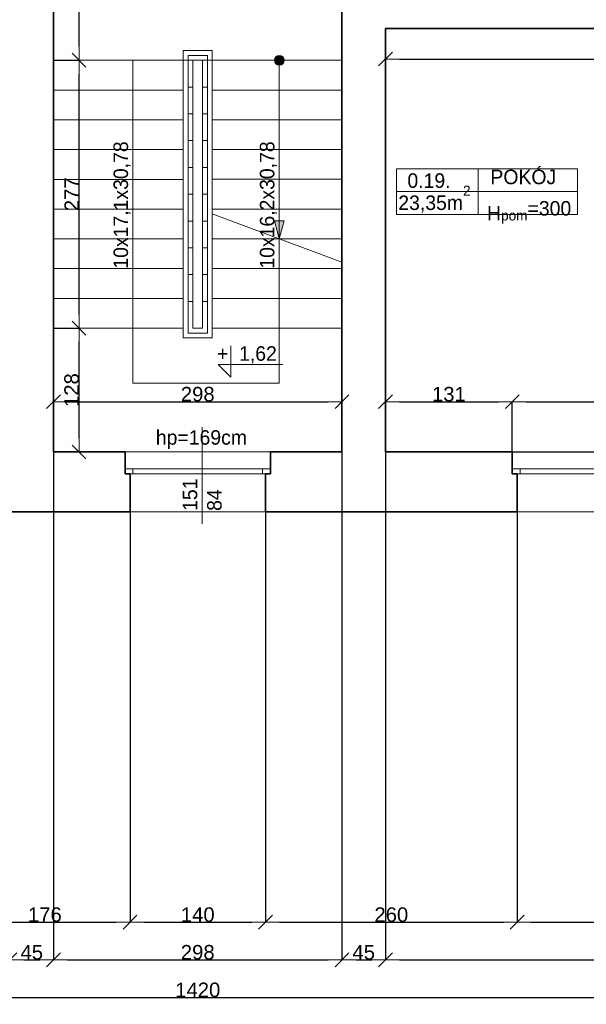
# Model space of a CAD drawing. Header units: metres. Extents: x 7506757 to 756746378, y 5735207 to 582114514.
# Tile 38 of 256: x 7540613 to 7546468, y 5817563 to 5827744. Entities that reach past the tile are written whole.
import ezdxf

# ---------------------------------------------------------------- set-up
doc = ezdxf.new("R2010")
doc.units = ezdxf.units.M
doc.header["$MEASUREMENT"] = 0
doc.header["$PDMODE"] = 2
doc.layers.get('0').update_dxf_attribs({"color": 250, "linetype": 'CONTINUOUS', "lineweight": 100, "plot": 0})
doc.layers.get('Defpoints').update_dxf_attribs({"linetype": 'CONTINUOUS'})
for name, color, linetype, lineweight in [('2D - Ogolne46', 7, 'CONTINUOUS', 18), ('M_OCIANA1', 7, 'CONTINUOUS', 13), ('M_OCIANA6', 5, 'CONTINUOUS', 35), ('M_OPISY141', 7, 'CONTINUOUS', 0), ('m_umeblowanie1', 7, 'CONTINUOUS', 13), ('opis1', 7, 'CONTINUOUS', 13)]:
    doc.layers.add(name, color=color, linetype=linetype, lineweight=lineweight)
doc.layers.add('M_OCIANA', color=7, linetype='CONTINUOUS')
doc.layers.add('PWYMIAR', color=7, linetype='CONTINUOUS')
doc.styles.add('GENERATED_STYLE_1', font='arial.ttf')
doc.styles.add('GENERATED_STYLE_2', font='txt')
doc.styles.add('GENERATED_STYLE_5', font='txt')
doc.dimstyles.new('GENERATED_STYLE__1', dxfattribs={"dimtxt": 150, "dimasz": 142.5, "dimexe": 0.18, "dimexo": 0, "dimgap": 0.09, "dimtad": 1, "dimdec": 0, "dimlfac": 0.1, "dimzin": 0, "dimdsep": 46, "dimtxsty": 'GENERATED_STYLE_1', "dimblk": 'ARROWHEAD_6', "dimblk1": 'ARROWHEAD_6', "dimblk2": 'ARROWHEAD_6', "dimcen": 0.09, "dimclrd": 251, "dimclre": 251, "dimclrt": 7, "dimazin": 0, "dimtfac": 1, "dimtdec": 4, "dimtmove": 0, "dimatfit": 3, "dimfxl": 0, "dimtolj": 1, "dimtzin": 0, "dimarcsym": 0})
doc.dimstyles.new('GENERATED_STYLE__2', dxfattribs={"dimtxt": 150, "dimasz": 142.5, "dimexe": 0.18, "dimexo": 0, "dimgap": 0.09, "dimtad": 1, "dimtih": 1, "dimtoh": 1, "dimdec": 0, "dimlfac": 0.1, "dimzin": 0, "dimdsep": 46, "dimtxsty": 'GENERATED_STYLE_1', "dimblk": 'ARROWHEAD_6', "dimblk1": 'ARROWHEAD_6', "dimblk2": 'ARROWHEAD_6', "dimcen": 0.09, "dimclrd": 251, "dimclre": 251, "dimclrt": 7, "dimazin": 0, "dimtfac": 1, "dimtdec": 4, "dimtmove": 0, "dimatfit": 3, "dimfxl": 0, "dimtolj": 1, "dimtzin": 0, "dimarcsym": 0})
doc.dimstyles.new('GENERATED_STYLE__3', dxfattribs={"dimtxt": 150, "dimasz": 142.5, "dimexe": 0.18, "dimexo": 0, "dimgap": 0.09, "dimtad": 1, "dimdec": 0, "dimlfac": 0.1, "dimzin": 0, "dimdsep": 46, "dimtxsty": 'GENERATED_STYLE_1', "dimblk": 'ARROWHEAD_6', "dimblk1": 'ARROWHEAD_6', "dimblk2": 'ARROWHEAD_6', "dimcen": 0.09, "dimclrd": 251, "dimclre": 251, "dimclrt": 7, "dimazin": 0, "dimtfac": 1, "dimtdec": 4, "dimtmove": 2, "dimatfit": 3, "dimfxl": 0, "dimtolj": 1, "dimtzin": 0, "dimarcsym": 0})

# ---------------------------------------------------------------- blocks, each defined once
blk = doc.blocks.new('Linia_44', base_point=(602167, 276345))
at = {"layer": 'M_OCIANA1', "linetype": 'Continuous'}
blk.add_hatch(color=256, dxfattribs=at).paths.add_polyline_path([(602167, 274499), (602117, 274685), (602217, 274685)], flags=0)
for p, q in [((602167, 276345), (602167, 274685)), ((602167, 274499), (602117, 274685)), ((602117, 274685), (602217, 274685)), ((602167, 274499), (602217, 274685))]:
    blk.add_line(p, q, dxfattribs=at)
blk = doc.blocks.new('Polilinia_5', base_point=(602167, 276345))
at = {"layer": 'M_OCIANA1', "linetype": 'Continuous'}
blk.add_hatch(color=256, dxfattribs=at).paths.add_polyline_path([(602217, 276345), (602213, 276365), (602202, 276381), (602186, 276392), (602167, 276395), (602148, 276392), (602132, 276381), (602121, 276365), (602117, 276345), (602121, 276326), (602132, 276310), (602148, 276299), (602167, 276295), (602186, 276299), (602202, 276310), (602213, 276326)], flags=0)
at = {"layer": 'M_OCIANA1', "linetype": 'Continuous', "flags": 128}
blk.add_lwpolyline([(602167, 276295), (602167, 273005), (600655, 273005), (600655, 276345)], dxfattribs=at)
at = {"layer": 'M_OCIANA1', "linetype": 'Continuous'}
blk.add_circle((602167, 276345), 50, dxfattribs=at)
blk = doc.blocks.new('ARROWHEAD_6')
at = {"color": 0, "linetype": 'Continuous', "lineweight": 0}
for p, q in [((0, 0), (-1, 0)), ((-0.5, -0.5), (0.5, 0.5))]:
    blk.add_line(p, q, dxfattribs=at)
blk = doc.blocks.new('*D4388')
at = {"layer": 'Defpoints', "color": 0, "linetype": 'Continuous', "transparency": 16777216}
for p in [(7543943, 5823794), (7540963, 5823274), (7543943, 5823274)]:
    blk.add_point(p, dxfattribs=at)
at = {"layer": 'PWYMIAR', "color": 251, "linetype": 'Continuous', "lineweight": -2, "transparency": 16777216}
for p, q in [((7540963, 5823274), (7540963, 5823794)), ((7541106, 5823794), (7543801, 5823794)), ((7543943, 5823274), (7543943, 5823794))]:
    blk.add_line(p, q, dxfattribs=at)
at = {"layer": 'PWYMIAR', "color": 251, "linetype": 'Continuous', "lineweight": -2, "transparency": 16777216, "xscale": 142.5, "yscale": 142.5, "zscale": 142.5, "rotation": 180}
blk.add_blockref('ARROWHEAD_6', (7540963, 5823794), dxfattribs=at)
at = {"layer": 'PWYMIAR', "color": 251, "linetype": 'Continuous', "lineweight": -2, "transparency": 16777216, "xscale": 142.5, "yscale": 142.5, "zscale": 142.5}
blk.add_blockref('ARROWHEAD_6', (7543943, 5823794), dxfattribs=at)
at = {"layer": 'PWYMIAR', "color": 7, "linetype": 'Continuous', "lineweight": 13, "transparency": 16777216, "insert": (7542453, 5823871), "char_height": 150, "attachment_point": 5, "style": 'GENERATED_STYLE_1'}
blk.add_mtext('\\A1;298', dxfattribs=at)
blk = doc.blocks.new('*D4423')
at = {"layer": 'Defpoints', "color": 0, "linetype": 'Continuous', "transparency": 16777216}
for p in [(7545703, 5823794), (7544393, 5823274), (7545703, 5823275)]:
    blk.add_point(p, dxfattribs=at)
at = {"layer": 'PWYMIAR', "color": 251, "linetype": 'Continuous', "lineweight": -2, "transparency": 16777216}
for p, q in [((7544393, 5823274), (7544393, 5823794)), ((7544536, 5823794), (7545561, 5823794)), ((7545703, 5823275), (7545703, 5823794))]:
    blk.add_line(p, q, dxfattribs=at)
at = {"layer": 'PWYMIAR', "color": 251, "linetype": 'Continuous', "lineweight": -2, "transparency": 16777216, "xscale": 142.5, "yscale": 142.5, "zscale": 142.5, "rotation": 180}
blk.add_blockref('ARROWHEAD_6', (7544393, 5823794), dxfattribs=at)
at = {"layer": 'PWYMIAR', "color": 251, "linetype": 'Continuous', "lineweight": -2, "transparency": 16777216, "xscale": 142.5, "yscale": 142.5, "zscale": 142.5}
blk.add_blockref('ARROWHEAD_6', (7545703, 5823794), dxfattribs=at)
at = {"layer": 'PWYMIAR', "color": 7, "linetype": 'Continuous', "lineweight": 13, "transparency": 16777216, "insert": (7545048, 5823871), "char_height": 150, "attachment_point": 5, "style": 'GENERATED_STYLE_1'}
blk.add_mtext('\\A1;131', dxfattribs=at)
blk = doc.blocks.new('*D4424')
at = {"layer": 'Defpoints', "color": 0, "linetype": 'Continuous', "transparency": 16777216}
for p in [(7548263, 5823794), (7545703, 5823275), (7548263, 5823274)]:
    blk.add_point(p, dxfattribs=at)
at = {"layer": 'PWYMIAR', "color": 251, "linetype": 'Continuous', "lineweight": -2, "transparency": 16777216}
for p, q in [((7545703, 5823275), (7545703, 5823794)), ((7545846, 5823794), (7548121, 5823794)), ((7548263, 5823274), (7548263, 5823794))]:
    blk.add_line(p, q, dxfattribs=at)
at = {"layer": 'PWYMIAR', "color": 251, "linetype": 'Continuous', "lineweight": -2, "transparency": 16777216, "xscale": 142.5, "yscale": 142.5, "zscale": 142.5, "rotation": 180}
blk.add_blockref('ARROWHEAD_6', (7545703, 5823794), dxfattribs=at)
at = {"layer": 'PWYMIAR', "color": 251, "linetype": 'Continuous', "lineweight": -2, "transparency": 16777216, "xscale": 142.5, "yscale": 142.5, "zscale": 142.5}
blk.add_blockref('ARROWHEAD_6', (7548263, 5823794), dxfattribs=at)
at = {"layer": 'PWYMIAR', "color": 7, "linetype": 'Continuous', "lineweight": 13, "transparency": 16777216, "insert": (7546983, 5823871), "char_height": 150, "attachment_point": 5, "style": 'GENERATED_STYLE_1'}
blk.add_mtext('\\A1;256', dxfattribs=at)
blk = doc.blocks.new('*D4471')
at = {"layer": 'Defpoints', "color": 0, "linetype": 'Continuous', "transparency": 16777216}
for p in [(7544393, 5827654), (7549234, 5827654), (7544393, 5823274)]:
    blk.add_point(p, dxfattribs=at)
at = {"layer": 'PWYMIAR', "color": 251, "linetype": 'Continuous', "lineweight": -2, "transparency": 16777216}
for p, q in [((7544393, 5827654), (7549234, 5827654)), ((7549234, 5823417), (7549234, 5827512)), ((7544393, 5823274), (7549234, 5823274))]:
    blk.add_line(p, q, dxfattribs=at)
at = {"layer": 'PWYMIAR', "color": 251, "linetype": 'Continuous', "lineweight": -2, "transparency": 16777216, "xscale": 142.5, "yscale": 142.5, "zscale": 142.5}
for p, rotation in [((7549234, 5827654), 90), ((7549234, 5823274), 270)]:
    blk.add_blockref('ARROWHEAD_6', p, dxfattribs=dict(at, rotation=rotation))
at = {"layer": 'PWYMIAR', "color": 7, "linetype": 'Continuous', "lineweight": 13, "transparency": 16777216, "insert": (7549158, 5825464), "char_height": 150, "attachment_point": 5, "rotation": 90, "style": 'GENERATED_STYLE_1'}
blk.add_mtext('\\A1;438', dxfattribs=at)
blk = doc.blocks.new('*D4472')
at = {"layer": 'Defpoints', "color": 0, "linetype": 'Continuous', "transparency": 16777216}
for p in [(7544393, 5827654), (7549723, 5827654), (7549723, 5827337)]:
    blk.add_point(p, dxfattribs=at)
at = {"layer": 'PWYMIAR', "color": 251, "linetype": 'Continuous', "lineweight": -2, "transparency": 16777216}
for p, q in [((7544393, 5827654), (7544393, 5827336)), ((7549723, 5827654), (7549723, 5827336)), ((7544536, 5827337), (7549581, 5827337))]:
    blk.add_line(p, q, dxfattribs=at)
at = {"layer": 'PWYMIAR', "color": 251, "linetype": 'Continuous', "lineweight": -2, "transparency": 16777216, "xscale": 142.5, "yscale": 142.5, "zscale": 142.5, "rotation": 180}
blk.add_blockref('ARROWHEAD_6', (7544393, 5827337), dxfattribs=at)
at = {"layer": 'PWYMIAR', "color": 251, "linetype": 'Continuous', "lineweight": -2, "transparency": 16777216, "xscale": 142.5, "yscale": 142.5, "zscale": 142.5}
blk.add_blockref('ARROWHEAD_6', (7549723, 5827337), dxfattribs=at)
at = {"layer": 'PWYMIAR', "color": 7, "linetype": 'Continuous', "lineweight": 13, "transparency": 16777216, "insert": (7547058, 5827413), "char_height": 150, "attachment_point": 5, "style": 'GENERATED_STYLE_1'}
blk.add_mtext('\\A1;533', dxfattribs=at)
blk = doc.blocks.new('*D4503')
at = {"layer": 'Defpoints', "color": 0, "linetype": 'Continuous', "transparency": 16777216}
for p in [(7540963, 5824554), (7541227, 5824554), (7540963, 5823274)]:
    blk.add_point(p, dxfattribs=at)
at = {"layer": 'PWYMIAR', "color": 251, "linetype": 'Continuous', "lineweight": -2, "transparency": 16777216}
for p, q in [((7540963, 5824554), (7541227, 5824554)), ((7541227, 5823417), (7541227, 5824412)), ((7540963, 5823274), (7541227, 5823274))]:
    blk.add_line(p, q, dxfattribs=at)
at = {"layer": 'PWYMIAR', "color": 251, "linetype": 'Continuous', "lineweight": -2, "transparency": 16777216, "xscale": 142.5, "yscale": 142.5, "zscale": 142.5}
for p, rotation in [((7541227, 5824554), 90), ((7541227, 5823274), 270)]:
    blk.add_blockref('ARROWHEAD_6', p, dxfattribs=dict(at, rotation=rotation))
at = {"layer": 'PWYMIAR', "color": 7, "linetype": 'Continuous', "lineweight": 13, "transparency": 16777216, "insert": (7541150, 5823914), "char_height": 150, "attachment_point": 5, "rotation": 90, "style": 'GENERATED_STYLE_1'}
blk.add_mtext('\\A1;128', dxfattribs=at)
blk = doc.blocks.new('*D4504')
at = {"layer": 'Defpoints', "color": 0, "linetype": 'Continuous', "transparency": 16777216}
for p in [(7540963, 5827325), (7541227, 5827325), (7540963, 5824554)]:
    blk.add_point(p, dxfattribs=at)
at = {"layer": 'PWYMIAR', "color": 251, "linetype": 'Continuous', "lineweight": -2, "transparency": 16777216}
for p, q in [((7540963, 5827325), (7541227, 5827325)), ((7541227, 5824697), (7541227, 5827182)), ((7540963, 5824554), (7541227, 5824554))]:
    blk.add_line(p, q, dxfattribs=at)
at = {"layer": 'PWYMIAR', "color": 251, "linetype": 'Continuous', "lineweight": -2, "transparency": 16777216, "xscale": 142.5, "yscale": 142.5, "zscale": 142.5}
for p, rotation in [((7541227, 5827325), 90), ((7541227, 5824554), 270)]:
    blk.add_blockref('ARROWHEAD_6', p, dxfattribs=dict(at, rotation=rotation))
at = {"layer": 'PWYMIAR', "color": 7, "linetype": 'Continuous', "lineweight": 13, "transparency": 16777216, "insert": (7541151, 5825939), "char_height": 150, "attachment_point": 5, "rotation": 90, "style": 'GENERATED_STYLE_1'}
blk.add_mtext('\\A1;277', dxfattribs=at)
blk = doc.blocks.new('*D4505')
at = {"layer": 'Defpoints', "color": 0, "linetype": 'Continuous', "transparency": 16777216}
for p in [(7541227, 5830105), (7541553, 5830105), (7540963, 5827325)]:
    blk.add_point(p, dxfattribs=at)
at = {"layer": 'PWYMIAR', "color": 251, "linetype": 'Continuous', "lineweight": -2, "transparency": 16777216}
for p, q in [((7541553, 5830105), (7541226, 5830105)), ((7541227, 5827467), (7541227, 5829962)), ((7540963, 5827325), (7541227, 5827325))]:
    blk.add_line(p, q, dxfattribs=at)
at = {"layer": 'PWYMIAR', "color": 251, "linetype": 'Continuous', "lineweight": -2, "transparency": 16777216, "xscale": 142.5, "yscale": 142.5, "zscale": 142.5}
for p, rotation in [((7541227, 5830105), 90), ((7541227, 5827325), 270)]:
    blk.add_blockref('ARROWHEAD_6', p, dxfattribs=dict(at, rotation=rotation))
at = {"layer": 'PWYMIAR', "color": 7, "linetype": 'Continuous', "lineweight": 13, "transparency": 16777216, "insert": (7541150, 5828715), "char_height": 150, "attachment_point": 5, "rotation": 90, "style": 'GENERATED_STYLE_1'}
blk.add_mtext('\\A1;278', dxfattribs=at)
blk = doc.blocks.new('*D4533')
at = {"layer": 'Defpoints', "color": 0, "linetype": 'Continuous', "transparency": 16777216}
for p in [(7539993, 5822654), (7541753, 5822654), (7541753, 5818412)]:
    blk.add_point(p, dxfattribs=at)
at = {"layer": 'PWYMIAR', "color": 251, "linetype": 'Continuous', "lineweight": -2, "transparency": 16777216}
for p, q in [((7539993, 5822654), (7539993, 5818412)), ((7541753, 5822654), (7541753, 5818412)), ((7540136, 5818412), (7541611, 5818412))]:
    blk.add_line(p, q, dxfattribs=at)
at = {"layer": 'PWYMIAR', "color": 251, "linetype": 'Continuous', "lineweight": -2, "transparency": 16777216, "xscale": 142.5, "yscale": 142.5, "zscale": 142.5, "rotation": 180}
blk.add_blockref('ARROWHEAD_6', (7539993, 5818412), dxfattribs=at)
at = {"layer": 'PWYMIAR', "color": 251, "linetype": 'Continuous', "lineweight": -2, "transparency": 16777216, "xscale": 142.5, "yscale": 142.5, "zscale": 142.5}
blk.add_blockref('ARROWHEAD_6', (7541753, 5818412), dxfattribs=at)
at = {"layer": 'PWYMIAR', "color": 7, "linetype": 'Continuous', "lineweight": 13, "transparency": 16777216, "insert": (7540873, 5818489), "char_height": 150, "attachment_point": 5, "style": 'GENERATED_STYLE_1'}
blk.add_mtext('\\A1;176', dxfattribs=at)
blk = doc.blocks.new('*D4534')
at = {"layer": 'Defpoints', "color": 0, "linetype": 'Continuous', "transparency": 16777216}
for p in [(7541753, 5822654), (7543153, 5822654), (7543153, 5818412)]:
    blk.add_point(p, dxfattribs=at)
at = {"layer": 'PWYMIAR', "color": 251, "linetype": 'Continuous', "lineweight": -2, "transparency": 16777216}
for p, q in [((7541753, 5822654), (7541753, 5818412)), ((7543153, 5822654), (7543153, 5818412)), ((7541896, 5818412), (7543011, 5818412))]:
    blk.add_line(p, q, dxfattribs=at)
at = {"layer": 'PWYMIAR', "color": 251, "linetype": 'Continuous', "lineweight": -2, "transparency": 16777216, "xscale": 142.5, "yscale": 142.5, "zscale": 142.5, "rotation": 180}
blk.add_blockref('ARROWHEAD_6', (7541753, 5818412), dxfattribs=at)
at = {"layer": 'PWYMIAR', "color": 251, "linetype": 'Continuous', "lineweight": -2, "transparency": 16777216, "xscale": 142.5, "yscale": 142.5, "zscale": 142.5}
blk.add_blockref('ARROWHEAD_6', (7543153, 5818412), dxfattribs=at)
at = {"layer": 'PWYMIAR', "color": 7, "linetype": 'Continuous', "lineweight": 13, "transparency": 16777216, "insert": (7542453, 5818489), "char_height": 150, "attachment_point": 5, "style": 'GENERATED_STYLE_1'}
blk.add_mtext('\\A1;140', dxfattribs=at)
blk = doc.blocks.new('*D4535')
at = {"layer": 'Defpoints', "color": 0, "linetype": 'Continuous', "transparency": 16777216}
for p in [(7543153, 5822654), (7545753, 5822654), (7545753, 5818412)]:
    blk.add_point(p, dxfattribs=at)
at = {"layer": 'PWYMIAR', "color": 251, "linetype": 'Continuous', "lineweight": -2, "transparency": 16777216}
for p, q in [((7543153, 5822654), (7543153, 5818412)), ((7545753, 5822654), (7545753, 5818412)), ((7543296, 5818412), (7545611, 5818412))]:
    blk.add_line(p, q, dxfattribs=at)
at = {"layer": 'PWYMIAR', "color": 251, "linetype": 'Continuous', "lineweight": -2, "transparency": 16777216, "xscale": 142.5, "yscale": 142.5, "zscale": 142.5, "rotation": 180}
blk.add_blockref('ARROWHEAD_6', (7543153, 5818412), dxfattribs=at)
at = {"layer": 'PWYMIAR', "color": 251, "linetype": 'Continuous', "lineweight": -2, "transparency": 16777216, "xscale": 142.5, "yscale": 142.5, "zscale": 142.5}
blk.add_blockref('ARROWHEAD_6', (7545753, 5818412), dxfattribs=at)
at = {"layer": 'PWYMIAR', "color": 7, "linetype": 'Continuous', "lineweight": 13, "transparency": 16777216, "insert": (7544453, 5818489), "char_height": 150, "attachment_point": 5, "style": 'GENERATED_STYLE_1'}
blk.add_mtext('\\A1;260', dxfattribs=at)
blk = doc.blocks.new('*D4536')
at = {"layer": 'Defpoints', "color": 0, "linetype": 'Continuous', "transparency": 16777216}
for p in [(7545753, 5822654), (7548213, 5822654), (7548213, 5818412)]:
    blk.add_point(p, dxfattribs=at)
at = {"layer": 'PWYMIAR', "color": 251, "linetype": 'Continuous', "lineweight": -2, "transparency": 16777216}
for p, q in [((7545753, 5822654), (7545753, 5818412)), ((7548213, 5822654), (7548213, 5818412)), ((7545896, 5818412), (7548071, 5818412))]:
    blk.add_line(p, q, dxfattribs=at)
at = {"layer": 'PWYMIAR', "color": 251, "linetype": 'Continuous', "lineweight": -2, "transparency": 16777216, "xscale": 142.5, "yscale": 142.5, "zscale": 142.5, "rotation": 180}
blk.add_blockref('ARROWHEAD_6', (7545753, 5818412), dxfattribs=at)
at = {"layer": 'PWYMIAR', "color": 251, "linetype": 'Continuous', "lineweight": -2, "transparency": 16777216, "xscale": 142.5, "yscale": 142.5, "zscale": 142.5}
blk.add_blockref('ARROWHEAD_6', (7548213, 5818412), dxfattribs=at)
at = {"layer": 'PWYMIAR', "color": 7, "linetype": 'Continuous', "lineweight": 13, "transparency": 16777216, "insert": (7546983, 5818489), "char_height": 150, "attachment_point": 5, "style": 'GENERATED_STYLE_1'}
blk.add_mtext('\\A1;246', dxfattribs=at)
blk = doc.blocks.new('*D4545')
at = {"layer": 'Defpoints', "color": 0, "linetype": 'Continuous', "transparency": 16777216}
for p in [(7540513, 5823274), (7540963, 5823274), (7540963, 5818023)]:
    blk.add_point(p, dxfattribs=at)
at = {"layer": 'PWYMIAR', "color": 251, "linetype": 'Continuous', "lineweight": -2, "transparency": 16777216}
for p, q in [((7540513, 5823274), (7540513, 5818023)), ((7540963, 5823274), (7540963, 5818023)), ((7540656, 5818023), (7540821, 5818023))]:
    blk.add_line(p, q, dxfattribs=at)
at = {"layer": 'PWYMIAR', "color": 251, "linetype": 'Continuous', "lineweight": -2, "transparency": 16777216, "xscale": 142.5, "yscale": 142.5, "zscale": 142.5, "rotation": 180}
blk.add_blockref('ARROWHEAD_6', (7540513, 5818023), dxfattribs=at)
at = {"layer": 'PWYMIAR', "color": 251, "linetype": 'Continuous', "lineweight": -2, "transparency": 16777216, "xscale": 142.5, "yscale": 142.5, "zscale": 142.5}
blk.add_blockref('ARROWHEAD_6', (7540963, 5818023), dxfattribs=at)
at = {"layer": 'PWYMIAR', "color": 7, "linetype": 'Continuous', "lineweight": 13, "transparency": 16777216, "insert": (7540738, 5818099), "char_height": 150, "attachment_point": 5, "style": 'GENERATED_STYLE_1'}
blk.add_mtext('\\A1;45', dxfattribs=at)
blk = doc.blocks.new('*D4546')
at = {"layer": 'Defpoints', "color": 0, "linetype": 'Continuous', "transparency": 16777216}
for p in [(7540963, 5823274), (7543943, 5823274), (7543943, 5818023)]:
    blk.add_point(p, dxfattribs=at)
at = {"layer": 'PWYMIAR', "color": 251, "linetype": 'Continuous', "lineweight": -2, "transparency": 16777216}
for p, q in [((7540963, 5823274), (7540963, 5818023)), ((7543943, 5823274), (7543943, 5818023)), ((7541106, 5818023), (7543801, 5818023))]:
    blk.add_line(p, q, dxfattribs=at)
at = {"layer": 'PWYMIAR', "color": 251, "linetype": 'Continuous', "lineweight": -2, "transparency": 16777216, "xscale": 142.5, "yscale": 142.5, "zscale": 142.5, "rotation": 180}
blk.add_blockref('ARROWHEAD_6', (7540963, 5818023), dxfattribs=at)
at = {"layer": 'PWYMIAR', "color": 251, "linetype": 'Continuous', "lineweight": -2, "transparency": 16777216, "xscale": 142.5, "yscale": 142.5, "zscale": 142.5}
blk.add_blockref('ARROWHEAD_6', (7543943, 5818023), dxfattribs=at)
at = {"layer": 'PWYMIAR', "color": 7, "linetype": 'Continuous', "lineweight": 13, "transparency": 16777216, "insert": (7542453, 5818100), "char_height": 150, "attachment_point": 5, "style": 'GENERATED_STYLE_1'}
blk.add_mtext('\\A1;298', dxfattribs=at)
blk = doc.blocks.new('*D4547')
at = {"layer": 'Defpoints', "color": 0, "linetype": 'Continuous', "transparency": 16777216}
for p in [(7543943, 5823274), (7544393, 5823274), (7544393, 5818023)]:
    blk.add_point(p, dxfattribs=at)
at = {"layer": 'PWYMIAR', "color": 251, "linetype": 'Continuous', "lineweight": -2, "transparency": 16777216}
for p, q in [((7543943, 5823274), (7543943, 5818023)), ((7544393, 5823274), (7544393, 5818023)), ((7544086, 5818023), (7544251, 5818023))]:
    blk.add_line(p, q, dxfattribs=at)
at = {"layer": 'PWYMIAR', "color": 251, "linetype": 'Continuous', "lineweight": -2, "transparency": 16777216, "xscale": 142.5, "yscale": 142.5, "zscale": 142.5, "rotation": 180}
blk.add_blockref('ARROWHEAD_6', (7543943, 5818023), dxfattribs=at)
at = {"layer": 'PWYMIAR', "color": 251, "linetype": 'Continuous', "lineweight": -2, "transparency": 16777216, "xscale": 142.5, "yscale": 142.5, "zscale": 142.5}
blk.add_blockref('ARROWHEAD_6', (7544393, 5818023), dxfattribs=at)
at = {"layer": 'PWYMIAR', "color": 7, "linetype": 'Continuous', "lineweight": 13, "transparency": 16777216, "insert": (7544168, 5818099), "char_height": 150, "attachment_point": 5, "style": 'GENERATED_STYLE_1'}
blk.add_mtext('\\A1;45', dxfattribs=at)
blk = doc.blocks.new('*D4548')
at = {"layer": 'Defpoints', "color": 0, "linetype": 'Continuous', "transparency": 16777216}
for p in [(7544393, 5823274), (7549553, 5822654), (7549553, 5818023)]:
    blk.add_point(p, dxfattribs=at)
at = {"layer": 'PWYMIAR', "color": 251, "linetype": 'Continuous', "lineweight": -2, "transparency": 16777216}
for p, q in [((7544393, 5823274), (7544393, 5818023)), ((7549553, 5822654), (7549553, 5818023)), ((7544536, 5818023), (7549411, 5818023))]:
    blk.add_line(p, q, dxfattribs=at)
at = {"layer": 'PWYMIAR', "color": 251, "linetype": 'Continuous', "lineweight": -2, "transparency": 16777216, "xscale": 142.5, "yscale": 142.5, "zscale": 142.5, "rotation": 180}
blk.add_blockref('ARROWHEAD_6', (7544393, 5818023), dxfattribs=at)
at = {"layer": 'PWYMIAR', "color": 251, "linetype": 'Continuous', "lineweight": -2, "transparency": 16777216, "xscale": 142.5, "yscale": 142.5, "zscale": 142.5}
blk.add_blockref('ARROWHEAD_6', (7549553, 5818023), dxfattribs=at)
at = {"layer": 'PWYMIAR', "color": 7, "linetype": 'Continuous', "lineweight": 13, "transparency": 16777216, "insert": (7546973, 5818100), "char_height": 150, "attachment_point": 5, "style": 'GENERATED_STYLE_1'}
blk.add_mtext('\\A1;516', dxfattribs=at)
blk = doc.blocks.new('*D4555')
at = {"layer": 'Defpoints', "color": 0, "linetype": 'Continuous', "transparency": 16777216}
for p in [(7535353, 5820154), (7549553, 5820154), (7549553, 5817634)]:
    blk.add_point(p, dxfattribs=at)
at = {"layer": 'PWYMIAR', "color": 251, "linetype": 'Continuous', "lineweight": -2, "transparency": 16777216}
for p, q in [((7535353, 5820154), (7535353, 5817634)), ((7549553, 5820154), (7549553, 5817634)), ((7535496, 5817634), (7549411, 5817634))]:
    blk.add_line(p, q, dxfattribs=at)
at = {"layer": 'PWYMIAR', "color": 251, "linetype": 'Continuous', "lineweight": -2, "transparency": 16777216, "xscale": 142.5, "yscale": 142.5, "zscale": 142.5, "rotation": 180}
blk.add_blockref('ARROWHEAD_6', (7535353, 5817634), dxfattribs=at)
at = {"layer": 'PWYMIAR', "color": 251, "linetype": 'Continuous', "lineweight": -2, "transparency": 16777216, "xscale": 142.5, "yscale": 142.5, "zscale": 142.5}
blk.add_blockref('ARROWHEAD_6', (7549553, 5817634), dxfattribs=at)
at = {"layer": 'PWYMIAR', "color": 7, "linetype": 'Continuous', "lineweight": 13, "transparency": 16777216, "insert": (7542453, 5817711), "char_height": 150, "attachment_point": 5, "style": 'GENERATED_STYLE_1'}
blk.add_mtext('\\A1;1420', dxfattribs=at)

msp = doc.modelspace()

# ---------------------------------------------------------------- linework, layer by layer
at = {"layer": 'M_OCIANA6', "linetype": 'Continuous'}
for p, q in [((7540963.4, 5823274), (7540963.4, 5830024.6)), ((7543943.4, 5823274), (7543943.4, 5830024.6)), ((7544393.4, 5823274), (7544393.4, 5827654)), ((7549723.4, 5827654), (7544393.4, 5827654)), ((7541703.4, 5823274), (7540963.4, 5823274)), ((7541703.4, 5823049), (7541703.4, 5823274)), ((7543943.4, 5823274), (7543203.4, 5823274)), ((7543203.4, 5823049), (7543203.4, 5823274)), ((7545703.4, 5823274), (7544393.4, 5823274)), ((7545703.4, 5823049.7), (7545703.4, 5823274.7)), ((7541703.4, 5823049), (7541753.4, 5823049)), ((7541753.4, 5823049), (7541753.4, 5822654)), ((7543153.4, 5823049), (7543153.4, 5822654)), ((7543203.4, 5823049), (7543153.4, 5823049)), ((7545703.4, 5823049.7), (7545753.4, 5823049.7)), ((7545753.4, 5823049.7), (7545753.4, 5822654.7)), ((7541753.4, 5822654), (7539993.4, 5822654)), ((7545753.4, 5822654), (7543153.4, 5822654))]:
    msp.add_line(p, q, dxfattribs=at)
at = {"layer": 'M_OPISY141', "linetype": 'Continuous'}
for p, q in [((7544506.7, 5826201.5), (7546377.8, 5826201.5)), ((7544506.7, 5825730.4), (7544506.7, 5826201.5)), ((7545351.3, 5826201.5), (7545351.3, 5825730.4)), ((7546377.8, 5826201.5), (7546377.8, 5825730.4)), ((7544506.7, 5825966), (7546377.8, 5825966)), ((7546377.8, 5825730.4), (7544506.7, 5825730.4)), ((7542795.1, 5824372), (7542795.1, 5824047.2)), ((7542795.1, 5824047.2), (7542664.6, 5824177.6)), ((7542664.6, 5824177.6), (7543332.8, 5824177.6)), ((7542498.4, 5822532.5), (7542498.4, 5823529.8))]:
    msp.add_line(p, q, dxfattribs=at)
at = {"layer": 'm_umeblowanie1', "linetype": 'Continuous'}
for p, q in [((7542303.4, 5827424.6), (7542303.4, 5824454)), ((7542303.4, 5827424.6), (7542603.4, 5827424.6)), ((7542603.4, 5827424.6), (7542603.4, 5824454)), ((7540963.4, 5827324.6), (7542303.4, 5827324.6)), ((7542253.4, 5827324.6), (7542553.4, 5827324.6)), ((7542353.4, 5827374.6), (7542353.4, 5824504)), ((7542353.4, 5827374.6), (7542553.4, 5827374.6)), ((7542353.4, 5827324.6), (7542403.4, 5827324.6)), ((7542403.4, 5827324.6), (7542403.4, 5824554)), ((7542503.4, 5827324.6), (7542503.4, 5824554)), ((7542503.4, 5827324.6), (7542603.4, 5827324.6)), ((7542553.4, 5827374.6), (7542553.4, 5824504)), ((7542603.4, 5827324.6), (7543943.4, 5827324.6)), ((7540963.4, 5827016.7), (7542303.4, 5827016.7)), ((7542353.4, 5827047.5), (7542403.4, 5827047.5)), ((7542503.4, 5827047.5), (7542553.4, 5827047.5)), ((7542603.4, 5827016.8), (7543943.4, 5827016.8)), ((7540963.4, 5826708.9), (7542303.4, 5826708.9)), ((7542353.4, 5826770.5), (7542403.4, 5826770.5)), ((7542503.4, 5826770.5), (7542553.4, 5826770.5)), ((7542603.4, 5826709), (7543943.4, 5826709)), ((7542353.4, 5826493.4), (7542403.4, 5826493.4)), ((7542503.4, 5826493.4), (7542553.4, 5826493.4)), ((7540963.4, 5826401), (7542303.4, 5826401)), ((7542603.4, 5826401.2), (7543943.4, 5826401.2)), ((7542353.4, 5826216.3), (7542403.4, 5826216.3)), ((7542503.4, 5826216.3), (7542553.4, 5826216.3)), ((7540963.4, 5826093.2), (7542303.4, 5826093.2)), ((7542603.4, 5826093.4), (7543943.4, 5826093.4)), ((7542353.4, 5825939.3), (7542403.4, 5825939.3)), ((7542503.4, 5825939.3), (7542553.4, 5825939.3)), ((7540963.4, 5825785.4), (7542303.4, 5825785.4)), ((7542603.4, 5825785.6), (7543943.4, 5825785.6)), ((7542603.4, 5825737.2), (7543943.4, 5825235.1)), ((7542353.4, 5825662.2), (7542403.4, 5825662.2)), ((7542503.4, 5825662.2), (7542553.4, 5825662.2)), ((7540963.4, 5825477.5), (7542303.4, 5825477.5)), ((7542603.4, 5825477.8), (7543943.4, 5825477.8)), ((7542353.4, 5825385.2), (7542403.4, 5825385.2)), ((7542503.4, 5825385.2), (7542553.4, 5825385.2)), ((7540963.4, 5825169.7), (7542303.4, 5825169.7)), ((7542603.4, 5825170), (7543943.4, 5825170)), ((7542353.4, 5825108.1), (7542403.4, 5825108.1)), ((7542503.4, 5825108.1), (7542553.4, 5825108.1)), ((7540963.4, 5824861.8), (7542303.4, 5824861.8)), ((7542603.4, 5824862.2), (7543943.4, 5824862.2)), ((7542353.4, 5824831.1), (7542403.4, 5824831.1)), ((7542503.4, 5824831.1), (7542553.4, 5824831.1)), ((7542303.4, 5824554), (7540963.4, 5824554)), ((7540963.4, 5824554), (7542303.4, 5824554)), ((7540963.4, 5824554), (7542303.4, 5824554)), ((7542403.4, 5824554), (7542503.4, 5824554)), ((7543943.4, 5824554), (7542603.4, 5824554)), ((7542603.4, 5824554), (7543943.4, 5824554)), ((7542603.4, 5824554), (7543943.4, 5824554)), ((7542303.4, 5824454), (7542603.4, 5824454)), ((7542353.4, 5824504), (7542553.4, 5824504)), ((7543203.4, 5823274), (7541703.4, 5823274)), ((7548263.4, 5823274), (7545703.4, 5823274)), ((7541703.4, 5823099.7), (7543203.4, 5823099.7)), ((7541703.4, 5823049.7), (7543153.4, 5823049.7)), ((7541783.4, 5823049), (7541783.4, 5823099)), ((7543123.4, 5823049), (7543123.4, 5823099)), ((7545703.4, 5823099.7), (7548263.4, 5823099.7)), ((7545753.4, 5823049.7), (7548213.4, 5823049.7)), ((7545783.4, 5823049.7), (7545783.4, 5823099.7)), ((7543153.4, 5822654), (7541703.4, 5822654)), ((7548213.4, 5822654), (7545753.4, 5822654))]:
    msp.add_line(p, q, dxfattribs=at)

# ---------------------------------------------------------------- block references
at = {"layer": 'M_OCIANA', "linetype": 'Continuous'}
for name in ['Polilinia_5', 'Linia_44']:
    msp.add_blockref(name, (7543295.8, 5827324.6), dxfattribs=at)

# ---------------------------------------------------------------- texts
at = {"layer": '2D - Ogolne46', "linetype": 'Continuous', "insert": (7544524.9, 5825748.3), "char_height": 150, "attachment_point": 7, "style": 'GENERATED_STYLE_2'}
msp.add_mtext('{23,35m\\A1{\\H0.7x;\\S2^  ;}}', dxfattribs=at)
at = {"layer": 'opis1', "linetype": 'Continuous', "char_height": 150, "attachment_point": 1, "rotation": 90, "style": 'GENERATED_STYLE_5'}
for s, insert in [('{10x17,1x30,78}', (7541582.6, 5825169.7)), ('{10x16,2x30,78}', (7543094.6, 5825169.7))]:
    msp.add_mtext(s, dxfattribs=dict(at, insert=insert))
at = {"layer": 'opis1', "linetype": 'Continuous', "char_height": 150, "style": 'GENERATED_STYLE_2'}
for s, insert, attachment_point in [('{POKÓJ}', (7545476.9, 5826193.2), 1), ('{0.19.}', (7544619.3, 5826155.3), 1), ('{H\\A1{\\H0.7x;\\S ^ pom;}=300}', (7545442.3, 5825919.7), 1), ('{+  1,62}', (7542651.3, 5824367.1), 1), ('{hp=169cm}', (7542962, 5823499.2), 3)]:
    msp.add_mtext(s, dxfattribs=dict(at, insert=insert, attachment_point=attachment_point))
at = {"layer": 'opis1', "linetype": 'Continuous', "insert": (7542297.6, 5822664.8), "char_height": 150, "width": 349.992, "attachment_point": 1, "rotation": 90, "line_spacing_factor": 1.008016, "style": 'GENERATED_STYLE_2'}
msp.add_mtext('{151\\P84}', dxfattribs=at)

# ---------------------------------------------------------------- dimensions: what is measured, and where the dimension line sits
at = {"layer": 'PWYMIAR', "color": 251, "linetype": 'Continuous', "lineweight": 13}
for base, p1, p2, dimstyle, picture, middle in [((7541226.5, 5830104.6), (7540963.4, 5827324.6), (7541553.4, 5830104.6), 'GENERATED_STYLE__1', '*D4505', (7541149.8, 5828714.6)), ((7549234.2, 5827654), (7544393.4, 5823274), (7544393.4, 5827654), 'GENERATED_STYLE__1', '*D4471', (7549157.5, 5825464)), ((7541226.5, 5827324.6), (7540963.4, 5824554), (7540963.4, 5827324.6), 'GENERATED_STYLE__1', '*D4504', (7541151.1, 5825939.3)), ((7541226.5, 5824554), (7540963.4, 5823274), (7540963.4, 5824554), 'GENERATED_STYLE__3', '*D4503', (7541149.8, 5823914))]:
    dim = msp.add_linear_dim(base=base, p1=p1, p2=p2, angle=90, dimstyle=dimstyle, dxfattribs=at)
    dim.commit()
    dim.dimension.update_dxf_attribs({"geometry": picture, "text_midpoint": middle})
for base, p1, p2, picture, middle in [((7549723.4, 5827336.6), (7544393.4, 5827654), (7549723.4, 5827654), '*D4472', (7547058.4, 5827413.3)), ((7543943.4, 5823794.3), (7540963.4, 5823274), (7543943.4, 5823274), '*D4388', (7542453.4, 5823871)), ((7545703.4, 5823794.3), (7544393.4, 5823274), (7545703.4, 5823274.7), '*D4423', (7545048.4, 5823871)), ((7548263.4, 5823794.3), (7545703.4, 5823274.7), (7548263.4, 5823274), '*D4424', (7546983.4, 5823871)), ((7540963.4, 5818023.1), (7540513.4, 5823274), (7540963.4, 5823274), '*D4545', (7540738.4, 5818099.4)), ((7543943.4, 5818023.1), (7540963.4, 5823274), (7543943.4, 5823274), '*D4546', (7542453.4, 5818099.7)), ((7544393.4, 5818023.1), (7543943.4, 5823274), (7544393.4, 5823274), '*D4547', (7544168.4, 5818099.4)), ((7549553.4, 5818023.1), (7544393.4, 5823274), (7549553.4, 5822654), '*D4548', (7546973.4, 5818099.7)), ((7541753.4, 5818412.2), (7539993.4, 5822654), (7541753.4, 5822654), '*D4533', (7540873.4, 5818488.9)), ((7543153.4, 5818412.2), (7541753.4, 5822654), (7543153.4, 5822654), '*D4534', (7542453.4, 5818488.9)), ((7545753.4, 5818412.2), (7543153.4, 5822654), (7545753.4, 5822654), '*D4535', (7544453.4, 5818488.9)), ((7548213.4, 5818412.2), (7545753.4, 5822654), (7548213.4, 5822654), '*D4536', (7546983.4, 5818488.9)), ((7549553.4, 5817633.9), (7535353.4, 5820154), (7549553.4, 5820154), '*D4555', (7542453.4, 5817710.6))]:
    dim = msp.add_linear_dim(base=base, p1=p1, p2=p2, dimstyle='GENERATED_STYLE__2', dxfattribs=at)
    dim.commit()
    dim.dimension.update_dxf_attribs({"geometry": picture, "text_midpoint": middle})

doc.saveas('drawing.dxf')
